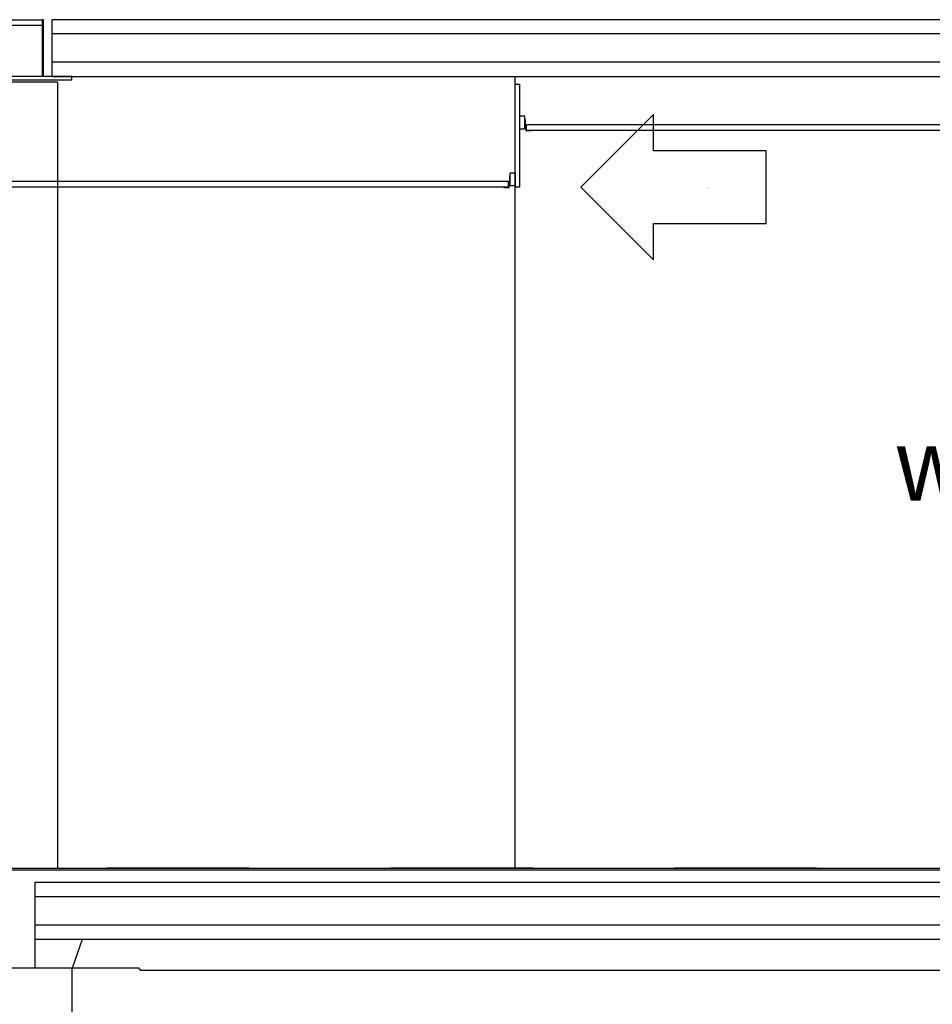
# Model space of a CAD drawing. Extents: x 0 to 140000, y 0 to 84100.
# Tile 61 of 105: x 64380 to 67596, y 5348 to 8817. Entities that reach past the tile are written whole.
import ezdxf
from ezdxf.enums import TextEntityAlignment as Align

# ---------------------------------------------------------------- set-up
doc = ezdxf.new("R2010")
doc.units = 0
doc.header["$LTSCALE"] = 100
doc.header["$MEASUREMENT"] = 0
for name, pattern in [('B0201', [50, 31.25, -6.25, 6.25, -6.25]), ('DASHDOT', [1, 0.5, -0.25, 0, -0.25]), ('TEGELS', [4, 2, -2])]:
    doc.linetypes.add(name, pattern=pattern)
doc.layers.get('0').update_dxf_attribs({"linetype": 'CONTINUOUS'})
for name, color, linetype in [('AL$0A---_WIJZIGINGEN', 2, 'CONTINUOUS'), ('AL$7A---_STRAMIEN', 42, 'B0201'), ('AL$8A---_HULPLIJNEN', 1, 'CONTINUOUS'), ('AL23----_ARCEER', 3, 'CONTINUOUS'), ('AL23----_VLOEREN', 7, 'CONTINUOUS'), ('AL24G---_PREFABBETON', 2, 'CONTINUOUS'), ('AL28----_KONSTRUKTIE', 3, 'CONTINUOUS'), ('AL28MH--_METAAL', 3, 'CONTINUOUS'), ('AL43----_VLOERAFW', 1, 'CONTINUOUS'), ('AL45----_PLAFONDAFW', 7, 'CONTINUOUS'), ('AT$0A---_WIJZIGINGEN', 7, 'CONTINUOUS'), ('AT$1A---_ALGEMEEN', 7, 'CONTINUOUS')]:
    doc.layers.add(name, color=color, linetype=linetype)
doc.styles.add('00_10', font='B-GBP.shx', dxfattribs={"height": 12})
doc.styles.add('03_AT', font='B-GBP')

# ---------------------------------------------------------------- blocks, each defined once
blk = doc.blocks.new('AS00S005')
at = {"layer": 'AL$0A---_WIJZIGINGEN'}
blk.add_lwpolyline([(0, 0), (-5.12, -5.12), (-5.12, -2.56), (-13.062, -2.56), (-13.062, 2.56), (-5.12, 2.56), (-5.12, 5.12)], close=True, dxfattribs=at)
at = {"layer": 'AT$0A---_WIJZIGINGEN', "color": 3, "style": '03_AT'}
blk.add_attdef('NUMMER', text='', height=3.5, dxfattribs=at).set_placement((-8.982, -0.064), align=Align.MIDDLE)

msp = doc.modelspace()

# ---------------------------------------------------------------- linework, layer by layer
msp.add_lwpolyline([(66126.8, 8226.7), (66126.8, 8589.4), (66141.8, 8589.4), (66141.8, 8226.7)], close=True)
at = {"layer": 'AL$7A---_STRAMIEN', "color": 1, "linetype": 'DASHDOT', "ltscale": 10}
msp.add_line((74189, 5826.7), (47505.6, 5826.7), dxfattribs=at)
at = {"layer": 'AL$8A---_HULPLIJNEN'}
for p, q in [((66126.8, 5826.7), (66126.8, 8616.7)), ((64566.7, 5476.7), (64601.1, 5576.7))]:
    msp.add_line(p, q, dxfattribs=at)
at = {"layer": 'AL$8A---_HULPLIJNEN', "linetype": 'TEGELS'}
msp.add_line((64798.5, 5476.7), (64805.3, 5466.7), dxfattribs=at)
at = {"layer": 'AL23----_ARCEER', "color": 1}
for p, q in [((71963.8, 8766.7), (64493.8, 8766.7)), ((71963.8, 8666.7), (64493.8, 8666.7)), ((71749.8, 5726.7), (64433.8, 5726.7)), ((71749.8, 5626.7), (64433.8, 5626.7))]:
    msp.add_line(p, q, dxfattribs=at)
at = {"layer": 'AL23----_VLOEREN'}
for p, q in [((64493.8, 8816.7), (64493.8, 8616.7)), ((71749.8, 5776.7), (64433.8, 5776.7)), ((64433.8, 5776.7), (64433.8, 5476.7)), ((64433.8, 5576.7), (71749.8, 5576.7))]:
    msp.add_line(p, q, dxfattribs=at)
msp.add_lwpolyline([(64493.8, 8616.7), (71963.8, 8616.7), (71963.8, 8816.7), (64493.8, 8816.7)], dxfattribs=at)
at = {"layer": 'AL24G---_PREFABBETON', "color": 1}
for q in [(64213.8, 8596.7), (64513.8, 5826.7)]:
    msp.add_line((64513.8, 8596.7), q, dxfattribs=at)
at = {"layer": 'AL28----_KONSTRUKTIE'}
msp.add_lwpolyline([(64163.8, 5476.7), (64563.8, 5476.7), (64563.8, 4876.7), (64163.8, 4876.7)], close=True, dxfattribs=at)
at = {"layer": 'AL28MH--_METAAL'}
msp.add_lwpolyline([(64164, 8604.7), (64563.8, 8604.7), (64563.8, 8616.7), (64463.9, 8616.7), (64463.9, 8816.7), (64458.9, 8816.7), (64458.9, 8616.7), (64268.9, 8616.7), (64268.9, 8816.7), (64458.9, 8816.7), (64458.9, 8796.7), (64268.9, 8796.7), (64268.9, 8816.7), (64263.9, 8816.7), (64263.9, 8616.7), (64164, 8616.7)], close=True, dxfattribs=at)
at = {"layer": 'AL43----_VLOERAFW', "color": 1, "linetype": 'CONTINUOUS'}
for p, q in [((50103.2, 5826.7), (71749.8, 5826.7)), ((64563.8, 5476.7), (64798.5, 5476.7)), ((71390.8, 5466.7), (64805.3, 5466.7))]:
    msp.add_line(p, q, dxfattribs=at)
at = {"layer": 'AL43----_VLOERAFW', "color": 7, "linetype": 'CONTINUOUS'}
msp.add_line((55063.8, 5821.7), (71749.8, 5821.7), dxfattribs=at)
at = {"layer": 'AL45----_PLAFONDAFW'}
for p, q in [((71715.1, 8446.7), (66166.4, 8446.7)), ((66166.4, 8426.7), (66166.4, 8446.7)), ((71715.1, 8426.7), (66166.4, 8426.7)), ((66102.2, 8246.7), (55088.4, 8246.7)), ((66102.2, 8226.7), (55088.4, 8226.7)), ((66102.2, 8226.7), (66102.2, 8246.7))]:
    msp.add_line(p, q, dxfattribs=at)
for points in [[(66141.8, 8431.7), (66159.8, 8431.7), (66159.8, 8476.7), (66141.8, 8476.7)], [(66126.8, 8231.7), (66108.8, 8231.7), (66108.8, 8276.7), (66126.8, 8276.7)]]:
    msp.add_lwpolyline(points, close=True, dxfattribs=at)
at = {"layer": 'AL45----_PLAFONDAFW', "const_width": 2}
for points in [[(66163.1, 8465.8), (66163.1, 8424.1), (66183.1, 8424.1)], [(66105.5, 8265.8), (66105.5, 8224.1), (66085.5, 8224.1)]]:
    msp.add_lwpolyline(points, dxfattribs=at)

# ---------------------------------------------------------------- block references
ref = msp.add_blockref('AS00S005', (66357.7, 8226.7), dxfattribs=dict(xscale=-50, yscale=50, zscale=50))
ref.add_attrib('NUMMER', 'A', dxfattribs={"layer": 'AT$0A---_WIJZIGINGEN', "color": 3, "height": 3.5, "style": '03_AT'}).set_placement((66806.8, 8223.5), align=Align.MIDDLE)

# ---------------------------------------------------------------- texts
at = {"layer": 'AT$1A---_ALGEMEEN', "color": 2, "style": '00_10'}
msp.add_text('werkplekken', height=250, dxfattribs=at).set_placement((67471.6, 7121.7))

doc.saveas('drawing.dxf')
